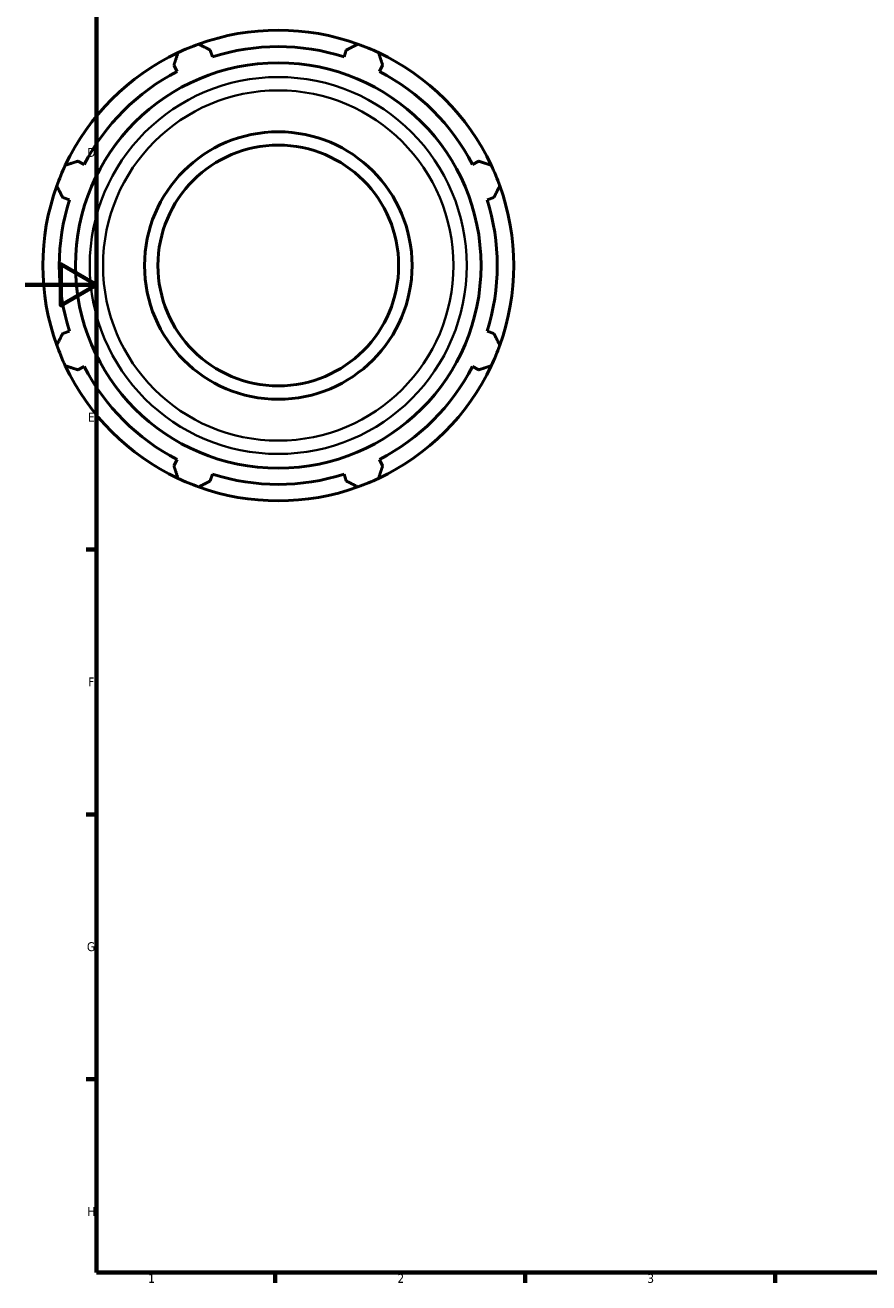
# Model space of a CAD drawing. Header units: millimetres. Extents: x -139 to 1144, y -47 to 737.
# Tile 1 of 6: x 0 to 237, y 17 to 370. Entities that reach past the tile are written whole.
import ezdxf

# ---------------------------------------------------------------- set-up
doc = ezdxf.new("R2010")
doc.units = ezdxf.units.MM
for name, color, linetype, lineweight in [('Border (ISO)', 7, 'Continuous', 70), ('Visible (ISO)', 7, 'Continuous', 50), ('Visible Narrow (ISO)', 7, 'Continuous', 35)]:
    doc.layers.add(name, color=color, linetype=linetype, lineweight=lineweight)
doc.styles.add('Note Text (ISO)', font='tahoma.ttf')

# ---------------------------------------------------------------- blocks, each defined once
blk = doc.blocks.new('Borders Default Border')
at = {"layer": 'Border (ISO)'}
for p, q in [((20, 222.75), (17.1, 222.75)), ((20, 148.5), (17.1, 148.5)), ((20, 74.25), (17.1, 74.25)), ((70.08, 20), (70.08, 17.1)), ((140.17, 20), (140.17, 17.1)), ((210.25, 20), (210.25, 17.1))]:
    blk.add_line(p, q, dxfattribs=at)
at = {"layer": 'Border (ISO)', "flags": 128}
for points in [[(20, 20), (20, 574), (821, 574), (821, 20), (20, 20)], [(0, 297), (20, 297), (10, 302.77), (10, 291.23), (20, 297)]]:
    blk.add_lwpolyline(points, dxfattribs=at)
at = {"layer": 'Border (ISO)', "color": 232, "true_color": 0xca0064, "char_height": 2.5, "attachment_point": 7, "style": 'Note Text (ISO)'}
for s, insert in [('D', (17.43, 332.88)), ('E', (17.64, 258.63)), ('F', (17.7, 184.38)), ('G', (17.31, 110.08)), ('H', (17.44, 35.88)), ('1', (34.48, 17.1)), ('2', (104.37, 17.1)), ('3', (174.43, 17.05))]:
    blk.add_mtext(s, dxfattribs=dict(at, insert=insert))

msp = doc.modelspace()

# ---------------------------------------------------------------- linework, layer by layer
at = {"layer": 'Visible (ISO)'}
for p, q in [((52.501, 360.967), (51.906, 362.855)), ((90.011, 362.855), (89.416, 360.967)), ((41.702, 358.628), (42.616, 356.872)), ((99.301, 356.872), (100.215, 358.628)), ((16.514, 330.77), (14.758, 331.684)), ((127.16, 331.684), (125.403, 330.77)), ((10.531, 321.48), (12.419, 320.885)), ((129.498, 320.885), (131.386, 321.48)), ((12.419, 283.97), (10.531, 283.375)), ((131.386, 283.375), (129.498, 283.97)), ((14.758, 273.171), (16.514, 274.085)), ((125.403, 274.085), (127.16, 273.171)), ((42.616, 247.983), (41.702, 246.226)), ((100.215, 246.226), (99.301, 247.983)), ((51.906, 242), (52.501, 243.888)), ((89.416, 243.888), (90.011, 242))]:
    msp.add_line(p, q, dxfattribs=at)
for radius in [56.839, 37.5, 33.75]:
    msp.add_circle((70.959, 302.427), radius, dxfattribs=at)
for radius, start, end in [(66, 70.20802, 109.79198), (66, 109.79198, 115.20802), (61.38, 72.5, 107.5), (66, 64.79198, 70.20802), (66, 115.20802, 154.79198), (66, 25.20802, 64.79198), (61.38, 117.5, 152.5), (61.38, 27.5, 62.5), (66, 154.79198, 160.20802), (66, 19.79198, 25.20802), (66, 160.20802, 199.79198), (66, 340.20802, 19.79198), (61.38, 162.5, 197.5), (61.38, 342.5, 17.5), (66, 199.79198, 205.20802), (66, 334.79198, 340.20802), (66, 205.20802, 244.79198), (61.38, 207.5, 242.5), (66, 295.20802, 334.79198), (61.38, 297.5, 332.5), (61.38, 252.5, 287.5), (66, 244.79198, 250.20802), (66, 250.20802, 289.79198), (66, 289.79198, 295.20802)]:
    msp.add_arc((70.959, 302.427), radius, start, end, dxfattribs=at)
for points, weights in [([(48.611, 364.529), (50.292, 363.675), (51.906, 362.855)], [1, 1.00159474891, 1.00237310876]), ([(90.011, 362.855), (91.625, 363.675), (93.307, 364.529)], [1.00237310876, 1.00159474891, 1]), ([(41.702, 358.628), (42.264, 360.349), (42.849, 362.142)], [1.00237310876, 1.00159474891, 1]), ([(99.068, 362.142), (99.653, 360.349), (100.215, 358.628)], [1, 1.00159474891, 1.00237310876]), ([(11.244, 330.537), (13.037, 331.122), (14.758, 331.684)], [1, 1.00159474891, 1.00237310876]), ([(127.16, 331.684), (128.881, 331.122), (130.673, 330.537)], [1.00237310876, 1.00159474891, 1]), ([(10.531, 321.48), (9.711, 323.094), (8.857, 324.775)], [1.00237310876, 1.00159474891, 1]), ([(133.06, 324.775), (132.206, 323.094), (131.386, 321.48)], [1, 1.00159474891, 1.00237310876]), ([(8.857, 280.079), (9.711, 281.761), (10.531, 283.375)], [1, 1.00159474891, 1.00237310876]), ([(131.386, 283.375), (132.206, 281.761), (133.06, 280.079)], [1.00237310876, 1.00159474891, 1]), ([(14.758, 273.171), (13.037, 273.733), (11.244, 274.318)], [1.00237310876, 1.00159474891, 1]), ([(130.673, 274.318), (128.881, 273.733), (127.16, 273.171)], [1, 1.00159474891, 1.00237310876]), ([(42.849, 242.713), (42.264, 244.505), (41.702, 246.226)], [1, 1.00159474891, 1.00237310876]), ([(100.215, 246.226), (99.653, 244.505), (99.068, 242.713)], [1.00237310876, 1.00159474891, 1]), ([(51.906, 242), (50.292, 241.18), (48.611, 240.326)], [1.00237310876, 1.00159474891, 1]), ([(93.307, 240.326), (91.625, 241.18), (90.011, 242)], [1, 1.00159474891, 1.00237310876])]:
    msp.add_rational_spline(points, weights, degree=2, dxfattribs=at)
at = {"layer": 'Visible Narrow (ISO)'}
for radius in [52.853, 49.123]:
    msp.add_circle((70.959, 302.427), radius, dxfattribs=at)

# ---------------------------------------------------------------- block references
msp.add_blockref('Borders Default Border', (0, 0))

doc.saveas('drawing.dxf')
